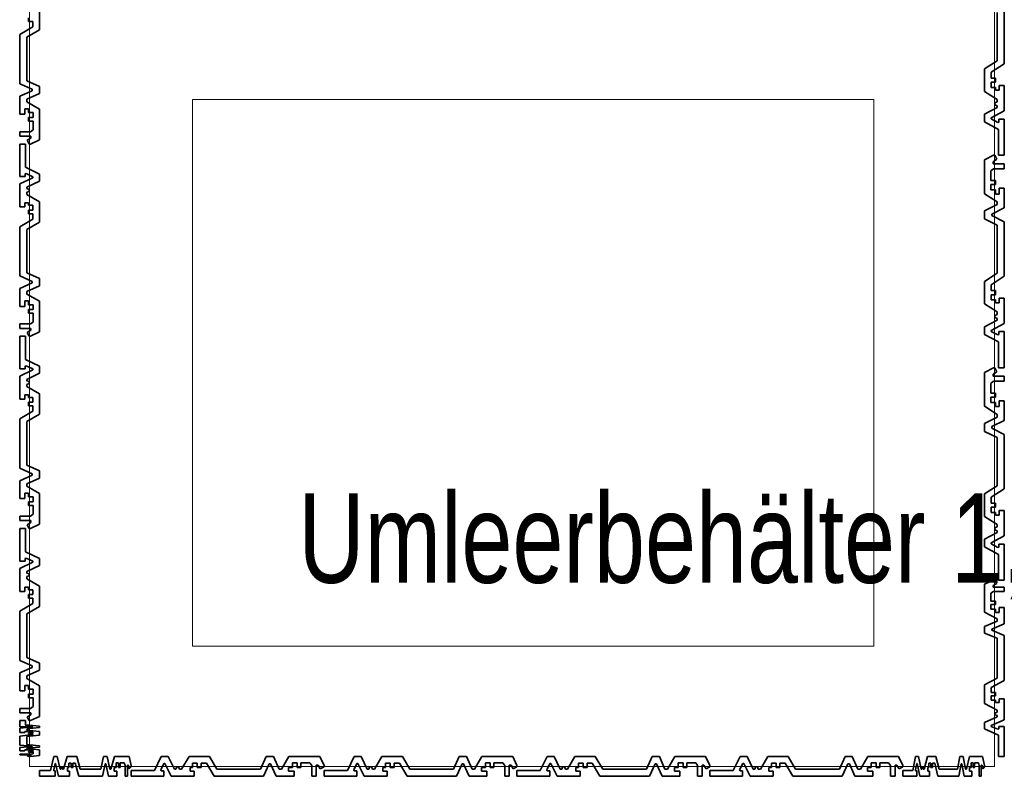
# Model space of a CAD drawing. Header units: metres. Extents: x -177922 to 5550634, y -507967 to 368279.
# Tile 100 of 125: x 3710498 to 3712478, y -53624 to -52102. Entities that reach past the tile are written whole.
import ezdxf

# ---------------------------------------------------------------- set-up
doc = ezdxf.new("R2010")
doc.units = ezdxf.units.M
doc.header["$LTSCALE"] = 0.05
doc.header["$PDSIZE"] = 0.8
for name, color, linetype in [('A_1_Fassaden', 7, 'Continuous'), ('A_2_Möblierung', 7, 'Continuous'), ('A_4_Text', 7, 'Continuous')]:
    doc.layers.add(name, color=color, linetype=linetype)
doc.styles.add('ERSTELLTER_STIL_8', font='txt')

msp = doc.modelspace()

# ---------------------------------------------------------------- linework, layer by layer
at = {"layer": 'A_1_Fassaden', "color": 7, "linetype": 'Continuous', "lineweight": 18}
for p, q in [((3712458.496, -51946.61), (3712458.496, -52374.172)), ((3712458.496, -51946.61), (3712458.496, -52374.172)), ((3712458.496, -51946.61), (3712458.496, -52374.172)), ((3710518.496, -52351.736), (3710518.496, -51965.005)), ((3710518.496, -52351.736), (3710518.496, -51965.005)), ((3710518.496, -52351.736), (3710518.496, -51965.005)), ((3710518.496, -52738.466), (3710518.496, -52351.736)), ((3710518.496, -52738.466), (3710518.496, -52351.736)), ((3710518.496, -52738.466), (3710518.496, -52351.736)), ((3712458.496, -52374.172), (3712458.496, -52801.734)), ((3712458.496, -52374.172), (3712458.496, -52801.734)), ((3712458.496, -52374.172), (3712458.496, -52801.734)), ((3710518.496, -53125.196), (3710518.496, -52738.466)), ((3710518.496, -53125.196), (3710518.496, -52738.466)), ((3710518.496, -53125.196), (3710518.496, -52738.466)), ((3712458.496, -52801.734), (3712458.496, -53229.295)), ((3712458.496, -52801.734), (3712458.496, -53229.295)), ((3712458.496, -52801.734), (3712458.496, -53229.295)), ((3710518.496, -53511.926), (3710518.496, -53125.196)), ((3710518.496, -53511.926), (3710518.496, -53125.196)), ((3710518.496, -53511.926), (3710518.496, -53125.196)), ((3712458.496, -53229.295), (3712458.496, -53603.926)), ((3712458.496, -53229.295), (3712458.496, -53603.926)), ((3712458.496, -53229.295), (3712458.496, -53603.926)), ((3710518.496, -53603.926), (3710518.496, -53511.926)), ((3710518.496, -53603.926), (3710518.496, -53511.926)), ((3710518.496, -53603.926), (3710518.496, -53511.926)), ((3710722.496, -53603.926), (3710518.496, -53603.926)), ((3710722.496, -53603.926), (3710518.496, -53603.926)), ((3710722.496, -53603.926), (3710518.496, -53603.926)), ((3711110.496, -53603.926), (3710722.496, -53603.926)), ((3711110.496, -53603.926), (3710722.496, -53603.926)), ((3711110.496, -53603.926), (3710722.496, -53603.926)), ((3711498.496, -53603.926), (3711110.496, -53603.926)), ((3711498.496, -53603.926), (3711110.496, -53603.926)), ((3711498.496, -53603.926), (3711110.496, -53603.926)), ((3711886.496, -53603.926), (3711498.496, -53603.926)), ((3711886.496, -53603.926), (3711498.496, -53603.926)), ((3711886.496, -53603.926), (3711498.496, -53603.926)), ((3712274.496, -53603.926), (3711886.496, -53603.926)), ((3712274.496, -53603.926), (3711886.496, -53603.926)), ((3712274.496, -53603.926), (3711886.496, -53603.926)), ((3712458.496, -53603.926), (3712274.496, -53603.926)), ((3712458.496, -53603.926), (3712274.496, -53603.926)), ((3712458.496, -53603.926), (3712274.496, -53603.926))]:
    msp.add_line(p, q, dxfattribs=at)
at = {"layer": 'A_1_Fassaden', "color": 7, "linetype": 'Continuous', "lineweight": 35}
for p, q in [((3710538.496, -52081.148), (3710538.496, -52121.983)), ((3712463.807, -52087.297), (3712463.807, -52184.243)), ((3712478.496, -52080.755), (3712478.496, -52190.206)), ((3710516.041, -52097.791), (3710516.041, -52105.395)), ((3710524.814, -52105.395), (3710516.041, -52105.395)), ((3710524.814, -52105.395), (3710524.814, -52116)), ((3710524.814, -52116), (3710498.496, -52131.403)), ((3710498.496, -52131.403), (3710498.496, -52230.401)), ((3710538.496, -52121.983), (3710513.186, -52136.797)), ((3710513.186, -52136.797), (3710513.186, -52224.484)), ((3712463.807, -52184.243), (3712438.496, -52200.621)), ((3712478.496, -52190.206), (3712452.179, -52207.236)), ((3712438.496, -52200.621), (3712438.496, -52245.767)), ((3712452.179, -52207.236), (3712452.179, -52218.96)), ((3710498.496, -52230.401), (3710523.807, -52241.691)), ((3710513.186, -52224.484), (3710538.496, -52235.773)), ((3712460.952, -52218.96), (3712452.179, -52218.96)), ((3712452.179, -52227.367), (3712452.179, -52237.794)), ((3712460.952, -52227.367), (3712452.179, -52227.367)), ((3712460.952, -52218.96), (3712460.952, -52227.367)), ((3710523.807, -52244.474), (3710498.496, -52255.763)), ((3710538.496, -52250.389), (3710513.186, -52261.678)), ((3710523.807, -52241.691), (3710523.807, -52244.474)), ((3710538.496, -52235.773), (3710538.496, -52250.389)), ((3712438.496, -52245.767), (3712463.807, -52262.145)), ((3712460.952, -52237.794), (3712452.179, -52237.794)), ((3712460.952, -52237.794), (3712460.952, -52243.529)), ((3712468.296, -52243.529), (3712460.952, -52243.529)), ((3712468.296, -52234.125), (3712468.296, -52243.529)), ((3712478.496, -52234.125), (3712468.296, -52234.125)), ((3712478.496, -52234.125), (3712478.496, -52285.237)), ((3710498.496, -52255.763), (3710498.496, -52291.604)), ((3710513.186, -52261.678), (3710513.186, -52266.798)), ((3710513.186, -52266.798), (3710538.496, -52281.445)), ((3712463.807, -52266.999), (3712459.666, -52268.891)), ((3712459.666, -52268.891), (3712459.666, -52273.101)), ((3712463.807, -52262.145), (3712463.807, -52266.999)), ((3710509.122, -52291.604), (3710498.496, -52291.604)), ((3710509.122, -52280.836), (3710509.122, -52291.604)), ((3710515.989, -52280.836), (3710509.122, -52280.836)), ((3710515.989, -52280.836), (3710515.989, -52288.428)), ((3710525.632, -52288.428), (3710515.989, -52288.428)), ((3710525.632, -52288.428), (3710525.632, -52298.121)), ((3710538.496, -52281.445), (3710538.496, -52343.13)), ((3712463.807, -52278.272), (3712438.496, -52291.747)), ((3712438.496, -52291.747), (3712438.496, -52307.4)), ((3712478.496, -52285.237), (3712452.392, -52299.134)), ((3712459.666, -52273.101), (3712463.807, -52274.993)), ((3712463.807, -52274.993), (3712463.807, -52278.272)), ((3710515.989, -52298.121), (3710515.989, -52305.502)), ((3710525.632, -52298.121), (3710515.989, -52298.121)), ((3710525.632, -52305.502), (3710515.989, -52305.502)), ((3710525.632, -52305.502), (3710525.632, -52323.173)), ((3712438.496, -52307.4), (3712466.831, -52322.485)), ((3712452.392, -52299.134), (3712452.392, -52301.266)), ((3712452.392, -52301.266), (3712465.664, -52308.332)), ((3712467.591, -52307.475), (3712465.664, -52308.332)), ((3712467.591, -52301.651), (3712467.591, -52307.475)), ((3712478.496, -52301.651), (3712467.591, -52301.651)), ((3712478.496, -52301.651), (3712478.496, -52374.172)), ((3710498.496, -52327.083), (3710498.496, -52336.063)), ((3710520.275, -52327.083), (3710498.496, -52327.083)), ((3710525.632, -52323.173), (3710520.275, -52327.083)), ((3712466.831, -52322.485), (3712466.831, -52374.172)), ((3710521.188, -52336.063), (3710498.496, -52336.063)), ((3710521.188, -52339.83), (3710513.517, -52344.306)), ((3710513.517, -52344.306), (3710517.455, -52351.736)), ((3710538.496, -52343.13), (3710520.515, -52351.736)), ((3710521.188, -52336.063), (3710521.188, -52339.83)), ((3710498.496, -52351.736), (3710498.496, -52417.331)), ((3710510.162, -52351.736), (3710498.496, -52351.736)), ((3710510.162, -52351.736), (3710510.162, -52398.487)), ((3710520.515, -52351.736), (3710517.455, -52351.736)), ((3712456.478, -52374.172), (3712438.496, -52383.686)), ((3712438.496, -52383.686), (3712438.496, -52451.884)), ((3712463.476, -52382.386), (3712455.805, -52387.335)), ((3712455.805, -52387.335), (3712455.805, -52391.499)), ((3712459.538, -52374.172), (3712456.478, -52374.172)), ((3712459.538, -52374.172), (3712463.476, -52382.386)), ((3712478.496, -52374.172), (3712466.831, -52374.172)), ((3710510.162, -52398.487), (3710538.496, -52412.131)), ((3712456.718, -52401.427), (3712451.361, -52405.751)), ((3712451.361, -52405.751), (3712451.361, -52425.287)), ((3712478.496, -52391.499), (3712455.805, -52391.499)), ((3712478.496, -52401.427), (3712456.718, -52401.427)), ((3712478.496, -52391.499), (3712478.496, -52401.427)), ((3710509.402, -52417.331), (3710498.496, -52417.331)), ((3710524.601, -52419.607), (3710498.496, -52432.177)), ((3710511.328, -52411.288), (3710509.402, -52412.063)), ((3710509.402, -52412.063), (3710509.402, -52417.331)), ((3710511.328, -52411.288), (3710524.601, -52417.679)), ((3710538.496, -52426.289), (3710513.186, -52438.477)), ((3710524.601, -52417.679), (3710524.601, -52419.607)), ((3710538.496, -52412.131), (3710538.496, -52426.289)), ((3712461.003, -52425.287), (3712451.361, -52425.287)), ((3712461.003, -52425.287), (3712461.003, -52433.447)), ((3710498.496, -52432.177), (3710498.496, -52478.409)), ((3710513.186, -52438.477), (3710513.186, -52441.443)), ((3710513.186, -52441.443), (3710517.327, -52443.154)), ((3710517.327, -52446.962), (3710513.186, -52448.673)), ((3710513.186, -52448.673), (3710513.186, -52453.064)), ((3710517.327, -52443.154), (3710517.327, -52446.962)), ((3712451.361, -52433.447), (3712451.361, -52444.164)), ((3712461.003, -52433.447), (3712451.361, -52433.447)), ((3712461.003, -52444.164), (3712451.361, -52444.164)), ((3712461.003, -52444.164), (3712461.003, -52452.557)), ((3712467.871, -52440.652), (3712467.871, -52452.557)), ((3712478.496, -52440.652), (3712467.871, -52440.652)), ((3712478.496, -52440.652), (3712478.496, -52480.277)), ((3710508.696, -52469.902), (3710508.696, -52478.409)), ((3710516.041, -52469.902), (3710508.696, -52469.902)), ((3710513.186, -52453.064), (3710538.496, -52467.878)), ((3710516.041, -52469.902), (3710516.041, -52475.09)), ((3710538.496, -52467.878), (3710538.496, -52508.713)), ((3712438.496, -52451.884), (3712463.807, -52468.078)), ((3712467.871, -52452.557), (3712461.003, -52452.557)), ((3712463.807, -52468.078), (3712463.807, -52473.738)), ((3710508.696, -52478.409), (3710498.496, -52478.409)), ((3710524.814, -52475.09), (3710516.041, -52475.09)), ((3710516.041, -52484.521), (3710516.041, -52492.125)), ((3710524.814, -52484.521), (3710516.041, -52484.521)), ((3710524.814, -52475.09), (3710524.814, -52484.521)), ((3712463.807, -52473.738), (3712438.496, -52486.219)), ((3712438.496, -52486.219), (3712438.496, -52502.378)), ((3712478.496, -52480.277), (3712453.186, -52492.758)), ((3710524.814, -52502.73), (3710498.496, -52518.133)), ((3710538.496, -52508.713), (3710513.186, -52523.527)), ((3710524.814, -52492.125), (3710516.041, -52492.125)), ((3710524.814, -52492.125), (3710524.814, -52502.73)), ((3712438.496, -52502.378), (3712463.807, -52514.859)), ((3712453.186, -52492.758), (3712453.186, -52495.836)), ((3712453.186, -52495.836), (3712478.496, -52508.317)), ((3712478.496, -52508.317), (3712478.496, -52617.768)), ((3710498.496, -52518.133), (3710498.496, -52617.131)), ((3710513.186, -52523.527), (3710513.186, -52611.214)), ((3712463.807, -52514.859), (3712463.807, -52611.804)), ((3710498.496, -52617.131), (3710523.807, -52628.421)), ((3710513.186, -52611.214), (3710538.496, -52622.503)), ((3710538.496, -52622.503), (3710538.496, -52637.119)), ((3712463.807, -52611.804), (3712438.496, -52628.182)), ((3712438.496, -52628.182), (3712438.496, -52673.329)), ((3712478.496, -52617.768), (3712452.179, -52634.797)), ((3710523.807, -52631.204), (3710498.496, -52642.493)), ((3710498.496, -52642.493), (3710498.496, -52678.334)), ((3710538.496, -52637.119), (3710513.186, -52648.408)), ((3710523.807, -52628.421), (3710523.807, -52631.204)), ((3712452.179, -52634.797), (3712452.179, -52646.522)), ((3712460.952, -52646.522), (3712452.179, -52646.522)), ((3712460.952, -52646.522), (3712460.952, -52654.928)), ((3710509.122, -52667.567), (3710509.122, -52678.334)), ((3710515.989, -52667.567), (3710509.122, -52667.567)), ((3710513.186, -52648.408), (3710513.186, -52653.528)), ((3710513.186, -52653.528), (3710538.496, -52668.175)), ((3710515.989, -52667.567), (3710515.989, -52675.158)), ((3712452.179, -52654.928), (3712452.179, -52665.355)), ((3712460.952, -52654.928), (3712452.179, -52654.928)), ((3712460.952, -52665.355), (3712452.179, -52665.355)), ((3712460.952, -52665.355), (3712460.952, -52671.091)), ((3712468.296, -52661.686), (3712468.296, -52671.091)), ((3712478.496, -52661.686), (3712468.296, -52661.686)), ((3712478.496, -52661.686), (3712478.496, -52712.799)), ((3710509.122, -52678.334), (3710498.496, -52678.334)), ((3710525.632, -52675.158), (3710515.989, -52675.158)), ((3710515.989, -52684.851), (3710515.989, -52692.232)), ((3710525.632, -52684.851), (3710515.989, -52684.851)), ((3710525.632, -52675.158), (3710525.632, -52684.851)), ((3710538.496, -52668.175), (3710538.496, -52729.86)), ((3712438.496, -52673.329), (3712463.807, -52689.707)), ((3712468.296, -52671.091), (3712460.952, -52671.091)), ((3710525.632, -52692.232), (3710515.989, -52692.232)), ((3710525.632, -52692.232), (3710525.632, -52709.903)), ((3712463.807, -52705.833), (3712438.496, -52719.308)), ((3712463.807, -52694.561), (3712459.666, -52696.453)), ((3712459.666, -52696.453), (3712459.666, -52700.663)), ((3712459.666, -52700.663), (3712463.807, -52702.554)), ((3712463.807, -52689.707), (3712463.807, -52694.561)), ((3712463.807, -52702.554), (3712463.807, -52705.833)), ((3710498.496, -52713.814), (3710498.496, -52722.793)), ((3710520.275, -52713.814), (3710498.496, -52713.814)), ((3710521.188, -52722.793), (3710498.496, -52722.793)), ((3710521.188, -52726.56), (3710513.517, -52731.036)), ((3710525.632, -52709.903), (3710520.275, -52713.814)), ((3710521.188, -52722.793), (3710521.188, -52726.56)), ((3712438.496, -52719.308), (3712438.496, -52734.962)), ((3712478.496, -52712.799), (3712452.392, -52726.696)), ((3712452.392, -52726.696), (3712452.392, -52728.828)), ((3710498.496, -52738.466), (3710498.496, -52804.061)), ((3710510.162, -52738.466), (3710498.496, -52738.466)), ((3710510.162, -52738.466), (3710510.162, -52785.217)), ((3710513.517, -52731.036), (3710517.455, -52738.466)), ((3710520.515, -52738.466), (3710517.455, -52738.466)), ((3710538.496, -52729.86), (3710520.515, -52738.466)), ((3712438.496, -52734.962), (3712466.831, -52750.046)), ((3712452.392, -52728.828), (3712465.664, -52735.894)), ((3712467.591, -52735.037), (3712465.664, -52735.894)), ((3712467.591, -52729.213), (3712467.591, -52735.037)), ((3712478.496, -52729.213), (3712467.591, -52729.213)), ((3712478.496, -52729.213), (3712478.496, -52801.734)), ((3712466.831, -52750.046), (3712466.831, -52801.734)), ((3710510.162, -52785.217), (3710538.496, -52798.861)), ((3710509.402, -52804.061), (3710498.496, -52804.061)), ((3710524.601, -52806.337), (3710498.496, -52818.907)), ((3710511.328, -52798.018), (3710509.402, -52798.793)), ((3710509.402, -52798.793), (3710509.402, -52804.061)), ((3710511.328, -52798.018), (3710524.601, -52804.409)), ((3710524.601, -52804.409), (3710524.601, -52806.337)), ((3710538.496, -52798.861), (3710538.496, -52813.02)), ((3712456.478, -52801.734), (3712438.496, -52811.247)), ((3712459.538, -52801.734), (3712456.478, -52801.734)), ((3712459.538, -52801.734), (3712463.476, -52809.948)), ((3712478.496, -52801.734), (3712466.831, -52801.734)), ((3710498.496, -52818.907), (3710498.496, -52865.139)), ((3710538.496, -52813.02), (3710513.186, -52825.207)), ((3710513.186, -52825.207), (3710513.186, -52828.173)), ((3712438.496, -52811.247), (3712438.496, -52879.445)), ((3712463.476, -52809.948), (3712455.805, -52814.896)), ((3712455.805, -52814.896), (3712455.805, -52819.061)), ((3712478.496, -52819.061), (3712455.805, -52819.061)), ((3712478.496, -52819.061), (3712478.496, -52828.988)), ((3710513.186, -52828.173), (3710517.327, -52829.884)), ((3710517.327, -52833.692), (3710513.186, -52835.403)), ((3710513.186, -52835.403), (3710513.186, -52839.794)), ((3710513.186, -52839.794), (3710538.496, -52854.608)), ((3710517.327, -52829.884), (3710517.327, -52833.692)), ((3712456.718, -52828.988), (3712451.361, -52833.312)), ((3712451.361, -52833.312), (3712451.361, -52852.849)), ((3712478.496, -52828.988), (3712456.718, -52828.988)), ((3710508.696, -52865.139), (3710498.496, -52865.139)), ((3710508.696, -52856.632), (3710508.696, -52865.139)), ((3710516.041, -52856.632), (3710508.696, -52856.632)), ((3710516.041, -52856.632), (3710516.041, -52861.82)), ((3710524.814, -52861.82), (3710516.041, -52861.82)), ((3710524.814, -52861.82), (3710524.814, -52871.251)), ((3710538.496, -52854.608), (3710538.496, -52895.443)), ((3712461.003, -52852.849), (3712451.361, -52852.849)), ((3712451.361, -52861.009), (3712451.361, -52871.726)), ((3712461.003, -52861.009), (3712451.361, -52861.009)), ((3712461.003, -52852.849), (3712461.003, -52861.009)), ((3710516.041, -52871.251), (3710516.041, -52878.855)), ((3710524.814, -52871.251), (3710516.041, -52871.251)), ((3710524.814, -52878.855), (3710516.041, -52878.855)), ((3710524.814, -52878.855), (3710524.814, -52889.46)), ((3712438.496, -52879.445), (3712463.807, -52895.639)), ((3712461.003, -52871.726), (3712451.361, -52871.726)), ((3712461.003, -52871.726), (3712461.003, -52880.118)), ((3712467.871, -52880.118), (3712461.003, -52880.118)), ((3712467.871, -52868.214), (3712467.871, -52880.118)), ((3712478.496, -52868.214), (3712467.871, -52868.214)), ((3712478.496, -52868.214), (3712478.496, -52907.839)), ((3710524.814, -52889.46), (3710498.496, -52904.863)), ((3710498.496, -52904.863), (3710498.496, -53003.862)), ((3710538.496, -52895.443), (3710513.186, -52910.257)), ((3712463.807, -52901.3), (3712438.496, -52913.781)), ((3712463.807, -52895.639), (3712463.807, -52901.3)), ((3710513.186, -52910.257), (3710513.186, -52997.944)), ((3712438.496, -52913.781), (3712438.496, -52929.939)), ((3712478.496, -52907.839), (3712453.186, -52920.32)), ((3712453.186, -52920.32), (3712453.186, -52923.397)), ((3712453.186, -52923.397), (3712478.496, -52935.878)), ((3712438.496, -52929.939), (3712463.807, -52942.42)), ((3712463.807, -52942.42), (3712463.807, -53039.366)), ((3712478.496, -52935.878), (3712478.496, -53045.329)), ((3710498.496, -53003.862), (3710523.807, -53015.151)), ((3710513.186, -52997.944), (3710538.496, -53009.233)), ((3710523.807, -53017.934), (3710498.496, -53029.223)), ((3710538.496, -53023.849), (3710513.186, -53035.138)), ((3710523.807, -53015.151), (3710523.807, -53017.934)), ((3710538.496, -53009.233), (3710538.496, -53023.849)), ((3710498.496, -53029.223), (3710498.496, -53065.064)), ((3710513.186, -53035.138), (3710513.186, -53040.258)), ((3710513.186, -53040.258), (3710538.496, -53054.905)), ((3712463.807, -53039.366), (3712438.496, -53055.744)), ((3710509.122, -53054.297), (3710509.122, -53065.064)), ((3710515.989, -53054.297), (3710509.122, -53054.297)), ((3710515.989, -53054.297), (3710515.989, -53061.888)), ((3710525.632, -53061.888), (3710515.989, -53061.888)), ((3710525.632, -53061.888), (3710525.632, -53071.581)), ((3710538.496, -53054.905), (3710538.496, -53116.59)), ((3712438.496, -53055.744), (3712438.496, -53100.89)), ((3712478.496, -53045.329), (3712452.179, -53062.359)), ((3712452.179, -53062.359), (3712452.179, -53074.083)), ((3710509.122, -53065.064), (3710498.496, -53065.064)), ((3710515.989, -53071.581), (3710515.989, -53078.962)), ((3710525.632, -53071.581), (3710515.989, -53071.581)), ((3710525.632, -53078.962), (3710515.989, -53078.962)), ((3710525.632, -53078.962), (3710525.632, -53096.633)), ((3712460.952, -53074.083), (3712452.179, -53074.083)), ((3712452.179, -53082.49), (3712452.179, -53092.917)), ((3712460.952, -53082.49), (3712452.179, -53082.49)), ((3712460.952, -53074.083), (3712460.952, -53082.49)), ((3710498.496, -53100.544), (3710498.496, -53109.523)), ((3710520.275, -53100.544), (3710498.496, -53100.544)), ((3710525.632, -53096.633), (3710520.275, -53100.544)), ((3712438.496, -53100.89), (3712463.807, -53117.268)), ((3712460.952, -53092.917), (3712452.179, -53092.917)), ((3712460.952, -53092.917), (3712460.952, -53098.653)), ((3712468.296, -53098.653), (3712460.952, -53098.653)), ((3712468.296, -53089.248), (3712468.296, -53098.653)), ((3712478.496, -53089.248), (3712468.296, -53089.248)), ((3712478.496, -53089.248), (3712478.496, -53140.36)), ((3710521.188, -53109.523), (3710498.496, -53109.523)), ((3710521.188, -53113.29), (3710513.517, -53117.766)), ((3710513.517, -53117.766), (3710517.455, -53125.196)), ((3710538.496, -53116.59), (3710520.515, -53125.196)), ((3710521.188, -53109.523), (3710521.188, -53113.29)), ((3712463.807, -53122.122), (3712459.666, -53124.014)), ((3712463.807, -53117.268), (3712463.807, -53122.122)), ((3710498.496, -53125.196), (3710498.496, -53190.791)), ((3710510.162, -53125.196), (3710498.496, -53125.196)), ((3710510.162, -53125.196), (3710510.162, -53171.947)), ((3710520.515, -53125.196), (3710517.455, -53125.196)), ((3712463.807, -53133.395), (3712438.496, -53146.87)), ((3712478.496, -53140.36), (3712452.392, -53154.258)), ((3712459.666, -53124.014), (3712459.666, -53128.224)), ((3712459.666, -53128.224), (3712463.807, -53130.116)), ((3712463.807, -53130.116), (3712463.807, -53133.395)), ((3712438.496, -53146.87), (3712438.496, -53162.523)), ((3712438.496, -53162.523), (3712466.831, -53177.608)), ((3712452.392, -53154.258), (3712452.392, -53156.389)), ((3712452.392, -53156.389), (3712465.664, -53163.455)), ((3712467.591, -53162.598), (3712465.664, -53163.455)), ((3712467.591, -53156.774), (3712467.591, -53162.598)), ((3712478.496, -53156.774), (3712467.591, -53156.774)), ((3712478.496, -53156.774), (3712478.496, -53229.295)), ((3710510.162, -53171.947), (3710538.496, -53185.591)), ((3712466.831, -53177.608), (3712466.831, -53229.295)), ((3710509.402, -53190.791), (3710498.496, -53190.791)), ((3710524.601, -53193.067), (3710498.496, -53205.637)), ((3710511.328, -53184.748), (3710509.402, -53185.523)), ((3710509.402, -53185.523), (3710509.402, -53190.791)), ((3710511.328, -53184.748), (3710524.601, -53191.139)), ((3710538.496, -53199.75), (3710513.186, -53211.937)), ((3710524.601, -53191.139), (3710524.601, -53193.067)), ((3710538.496, -53185.591), (3710538.496, -53199.75)), ((3710498.496, -53205.637), (3710498.496, -53251.869)), ((3710513.186, -53211.937), (3710513.186, -53214.903)), ((3710513.186, -53214.903), (3710517.327, -53216.614)), ((3710517.327, -53220.422), (3710513.186, -53222.134)), ((3710513.186, -53222.134), (3710513.186, -53226.524)), ((3710517.327, -53216.614), (3710517.327, -53220.422)), ((3710513.186, -53226.524), (3710538.496, -53241.338)), ((3710538.496, -53241.338), (3710538.496, -53282.173)), ((3712438.496, -53237.186), (3712438.496, -53293.751)), ((3712463.476, -53236.108), (3712455.805, -53240.212)), ((3712455.805, -53240.212), (3712455.805, -53243.667)), ((3712459.538, -53229.295), (3712463.476, -53236.108)), ((3712478.496, -53229.295), (3712466.831, -53229.295)), ((3710508.696, -53251.869), (3710498.496, -53251.869)), ((3710508.696, -53243.362), (3710508.696, -53251.869)), ((3710516.041, -53243.362), (3710508.696, -53243.362)), ((3710516.041, -53243.362), (3710516.041, -53248.55)), ((3710524.814, -53248.55), (3710516.041, -53248.55)), ((3710516.041, -53257.981), (3710516.041, -53265.585)), ((3710524.814, -53257.981), (3710516.041, -53257.981)), ((3710524.814, -53248.55), (3710524.814, -53257.981)), ((3712456.718, -53251.901), (3712451.361, -53255.487)), ((3712451.361, -53255.487), (3712451.361, -53271.691)), ((3712478.496, -53243.667), (3712455.805, -53243.667)), ((3712478.496, -53251.901), (3712456.718, -53251.901)), ((3712478.496, -53243.667), (3712478.496, -53251.901)), ((3710524.814, -53276.19), (3710498.496, -53291.593)), ((3710524.814, -53265.585), (3710516.041, -53265.585)), ((3710524.814, -53265.585), (3710524.814, -53276.19)), ((3712461.003, -53271.691), (3712451.361, -53271.691)), ((3712451.361, -53278.46), (3712451.361, -53287.348)), ((3712461.003, -53278.46), (3712451.361, -53278.46)), ((3712461.003, -53271.691), (3712461.003, -53278.46)), ((3710498.496, -53291.593), (3710498.496, -53390.592)), ((3710538.496, -53282.173), (3710513.186, -53296.987)), ((3710513.186, -53296.987), (3710513.186, -53384.674)), ((3712438.496, -53293.751), (3712463.807, -53307.183)), ((3712461.003, -53287.348), (3712451.361, -53287.348)), ((3712461.003, -53287.348), (3712461.003, -53294.309)), ((3712467.871, -53294.309), (3712461.003, -53294.309)), ((3712467.871, -53284.435), (3712467.871, -53294.309)), ((3712478.496, -53284.435), (3712467.871, -53284.435)), ((3712478.496, -53284.435), (3712478.496, -53317.301)), ((3712463.807, -53311.878), (3712438.496, -53322.23)), ((3712478.496, -53317.301), (3712453.186, -53327.654)), ((3712463.807, -53307.183), (3712463.807, -53311.878)), ((3712438.496, -53322.23), (3712438.496, -53335.632)), ((3712438.496, -53335.632), (3712463.807, -53345.985)), ((3712453.186, -53327.654), (3712453.186, -53330.206)), ((3712453.186, -53330.206), (3712478.496, -53340.558)), ((3712478.496, -53340.558), (3712478.496, -53431.34)), ((3712463.807, -53345.985), (3712463.807, -53426.394)), ((3710498.496, -53390.592), (3710523.807, -53401.881)), ((3710513.186, -53384.674), (3710538.496, -53395.963)), ((3710538.496, -53395.963), (3710538.496, -53410.579)), ((3710523.807, -53404.664), (3710498.496, -53415.954)), ((3710498.496, -53415.954), (3710498.496, -53451.794)), ((3710538.496, -53410.579), (3710513.186, -53421.868)), ((3710523.807, -53401.881), (3710523.807, -53404.664)), ((3710513.186, -53421.868), (3710513.186, -53426.988)), ((3710513.186, -53426.988), (3710538.496, -53441.636)), ((3712463.807, -53426.394), (3712438.496, -53439.978)), ((3712438.496, -53439.978), (3712438.496, -53477.424)), ((3712478.496, -53431.34), (3712452.179, -53445.464)), ((3710509.122, -53451.794), (3710498.496, -53451.794)), ((3710509.122, -53441.027), (3710509.122, -53451.794)), ((3710515.989, -53441.027), (3710509.122, -53441.027)), ((3710515.989, -53441.027), (3710515.989, -53448.618)), ((3710525.632, -53448.618), (3710515.989, -53448.618)), ((3710515.989, -53458.311), (3710515.989, -53465.692)), ((3710525.632, -53458.311), (3710515.989, -53458.311)), ((3710525.632, -53448.618), (3710525.632, -53458.311)), ((3710538.496, -53441.636), (3710538.496, -53503.32)), ((3712452.179, -53445.464), (3712452.179, -53455.189)), ((3712460.952, -53455.189), (3712452.179, -53455.189)), ((3712460.952, -53455.189), (3712460.952, -53462.162)), ((3710525.632, -53465.692), (3710515.989, -53465.692)), ((3710525.632, -53465.692), (3710525.632, -53483.363)), ((3712438.496, -53477.424), (3712463.807, -53491.008)), ((3712452.179, -53462.162), (3712452.179, -53470.81)), ((3712460.952, -53462.162), (3712452.179, -53462.162)), ((3712460.952, -53470.81), (3712452.179, -53470.81)), ((3712460.952, -53470.81), (3712460.952, -53475.567)), ((3712468.296, -53475.567), (3712460.952, -53475.567)), ((3712468.296, -53467.767), (3712468.296, -53475.567)), ((3712478.496, -53467.767), (3712468.296, -53467.767)), ((3712478.496, -53467.767), (3712478.496, -53510.161)), ((3710498.496, -53487.274), (3710498.496, -53496.253)), ((3710520.275, -53487.274), (3710498.496, -53487.274)), ((3710521.188, -53496.253), (3710498.496, -53496.253)), ((3710525.632, -53483.363), (3710520.275, -53487.274)), ((3710521.188, -53496.253), (3710521.188, -53500.02)), ((3712463.807, -53495.034), (3712459.666, -53496.603)), ((3712459.666, -53496.603), (3712459.666, -53500.095)), ((3712463.807, -53491.008), (3712463.807, -53495.034)), ((3710498.496, -53511.926), (3710498.496, -53524.138)), ((3710510.162, -53511.926), (3710498.496, -53511.926)), ((3710510.162, -53511.926), (3710510.162, -53520.63)), ((3710521.188, -53500.02), (3710513.517, -53504.496)), ((3710513.517, -53504.496), (3710517.455, -53511.926)), ((3710520.515, -53511.926), (3710517.455, -53511.926)), ((3710538.496, -53503.32), (3710520.515, -53511.926)), ((3712463.807, -53504.384), (3712438.496, -53515.56)), ((3712438.496, -53515.56), (3712438.496, -53528.544)), ((3712478.496, -53510.161), (3712452.392, -53521.688)), ((3712459.666, -53500.095), (3712463.807, -53501.664)), ((3712463.807, -53501.664), (3712463.807, -53504.384)), ((3710509.402, -53524.138), (3710498.496, -53524.138)), ((3710524.601, -53524.562), (3710498.496, -53526.902)), ((3710498.496, -53526.902), (3710498.496, -53535.509)), ((3710508.696, -53535.509), (3710498.496, -53535.509)), ((3710508.696, -53533.926), (3710508.696, -53535.509)), ((3710516.041, -53533.926), (3710508.696, -53533.926)), ((3710509.402, -53523.157), (3710509.402, -53524.138)), ((3710510.162, -53520.63), (3710538.496, -53523.17)), ((3710538.496, -53525.806), (3710513.186, -53528.075)), ((3710513.186, -53528.075), (3710513.186, -53528.627)), ((3710513.186, -53528.627), (3710517.327, -53528.946)), ((3710517.327, -53529.655), (3710513.186, -53529.973)), ((3710513.186, -53529.973), (3710513.186, -53530.791)), ((3710513.186, -53530.791), (3710538.496, -53533.549)), ((3710516.041, -53533.926), (3710516.041, -53534.891)), ((3710524.814, -53534.891), (3710516.041, -53534.891)), ((3710516.041, -53536.647), (3710516.041, -53538.063)), ((3710524.814, -53536.647), (3710516.041, -53536.647)), ((3710524.814, -53538.063), (3710516.041, -53538.063)), ((3710517.327, -53528.946), (3710517.327, -53529.655)), ((3710524.601, -53524.203), (3710524.601, -53524.562)), ((3710524.814, -53534.891), (3710524.814, -53536.647)), ((3710524.814, -53538.063), (3710524.814, -53540.037)), ((3710538.496, -53523.17), (3710538.496, -53525.806)), ((3710538.496, -53533.549), (3710538.496, -53541.151)), ((3712438.496, -53528.544), (3712466.831, -53541.055)), ((3712452.392, -53521.688), (3712452.392, -53523.456)), ((3712452.392, -53523.456), (3712465.664, -53529.317)), ((3712467.591, -53528.606), (3712465.664, -53529.317)), ((3712467.591, -53523.775), (3712467.591, -53528.606)), ((3712478.496, -53523.775), (3712467.591, -53523.775)), ((3712478.496, -53523.775), (3712478.496, -53583.926)), ((3710524.814, -53540.037), (3710498.496, -53542.905)), ((3710498.496, -53542.905), (3710498.496, -53561.336)), ((3710538.496, -53541.151), (3710513.186, -53543.909)), ((3710513.186, -53543.909), (3710513.186, -53560.235)), ((3712466.831, -53541.055), (3712466.831, -53583.926)), ((3710498.496, -53561.336), (3710523.807, -53563.438)), ((3710523.807, -53563.956), (3710498.496, -53566.058)), ((3710498.496, -53566.058), (3710498.496, -53572.731)), ((3710509.122, -53572.731), (3710498.496, -53572.731)), ((3710509.122, -53570.726), (3710509.122, -53572.731)), ((3710515.989, -53570.726), (3710509.122, -53570.726)), ((3710513.186, -53560.235), (3710538.496, -53562.336)), ((3710538.496, -53565.057), (3710513.186, -53567.159)), ((3710513.186, -53567.159), (3710513.186, -53568.112)), ((3710513.186, -53568.112), (3710538.496, -53570.839)), ((3710515.989, -53570.726), (3710515.989, -53572.139)), ((3710525.632, -53572.139), (3710515.989, -53572.139)), ((3710515.989, -53573.944), (3710515.989, -53575.318)), ((3710525.632, -53573.944), (3710515.989, -53573.944)), ((3710525.632, -53575.318), (3710515.989, -53575.318)), ((3710523.807, -53563.438), (3710523.807, -53563.956)), ((3710525.632, -53572.139), (3710525.632, -53573.944)), ((3710525.632, -53575.318), (3710525.632, -53578.608)), ((3710538.496, -53562.336), (3710538.496, -53565.057)), ((3710538.496, -53570.839), (3710538.496, -53582.324)), ((3710498.496, -53579.336), (3710498.496, -53581.008)), ((3710521.188, -53581.008), (3710498.496, -53581.008)), ((3710521.188, -53581.709), (3710513.517, -53582.543)), ((3710521.188, -53581.008), (3710521.188, -53581.709)), ((3710567.231, -53583.926), (3710560.74, -53612.26)), ((3710573.968, -53583.926), (3710567.231, -53583.926)), ((3710570.789, -53597.821), (3710569.871, -53597.821)), ((3710570.789, -53597.821), (3710576.769, -53623.926)), ((3710573.968, -53583.926), (3710579.767, -53609.236)), ((3710593.755, -53583.926), (3710586.707, -53609.236)), ((3710613.184, -53583.926), (3710593.755, -53583.926)), ((3710597.186, -53597.608), (3710597.186, -53606.381)), ((3710601.674, -53597.608), (3710597.186, -53597.608)), ((3710601.674, -53597.608), (3710601.674, -53606.381)), ((3710605.291, -53597.608), (3710605.291, -53606.381)), ((3710610.337, -53597.608), (3710605.291, -53597.608)), ((3710610.337, -53597.608), (3710617.666, -53623.926)), ((3710613.184, -53583.926), (3710620.232, -53609.236)), ((3710667.323, -53583.926), (3710661.952, -53609.236)), ((3710674.277, -53583.926), (3710667.323, -53583.926)), ((3710674.277, -53583.926), (3710679.648, -53609.236)), ((3710689.053, -53583.926), (3710682.084, -53609.236)), ((3710718.402, -53583.926), (3710689.053, -53583.926)), ((3710692.375, -53596.791), (3710692.375, -53606.433)), ((3710696.987, -53596.791), (3710692.375, -53596.791)), ((3710696.987, -53596.791), (3710696.987, -53606.433)), ((3710700.499, -53596.791), (3710700.499, -53606.433)), ((3710708.907, -53596.791), (3710700.499, -53596.791)), ((3710783.09, -53583.926), (3710769.401, -53612.26)), ((3710788.656, -53597.821), (3710782.244, -53611.094)), ((3710797.295, -53583.926), (3710783.09, -53583.926)), ((3710790.591, -53597.821), (3710788.656, -53597.821)), ((3710790.591, -53597.821), (3710803.202, -53623.926)), ((3710797.295, -53583.926), (3710809.523, -53609.236)), ((3710839.02, -53583.926), (3710824.157, -53609.236)), ((3710879.989, -53583.926), (3710839.02, -53583.926)), ((3710846.256, -53597.608), (3710846.256, -53606.381)), ((3710855.718, -53597.608), (3710846.256, -53597.608)), ((3710855.718, -53597.608), (3710855.718, -53606.381)), ((3710863.347, -53597.608), (3710863.347, -53606.381)), ((3710873.986, -53597.608), (3710863.347, -53597.608)), ((3710873.986, -53597.608), (3710889.44, -53623.926)), ((3710879.989, -53583.926), (3710894.852, -53609.236)), ((3710994.153, -53583.926), (3710982.827, -53609.236)), ((3711008.817, -53583.926), (3710994.153, -53583.926)), ((3711008.817, -53583.926), (3711020.143, -53609.236)), ((3711039.975, -53583.926), (3711025.28, -53609.236)), ((3711101.863, -53583.926), (3711039.975, -53583.926)), ((3711046.981, -53596.791), (3711046.981, -53606.433)), ((3711056.706, -53596.791), (3711046.981, -53596.791)), ((3711056.706, -53596.791), (3711056.706, -53606.433)), ((3711064.111, -53596.791), (3711064.111, -53606.433)), ((3711081.84, -53596.791), (3711064.111, -53596.791)), ((3711081.84, -53596.791), (3711085.763, -53602.148)), ((3711101.863, -53583.926), (3711110.496, -53601.907)), ((3711171.09, -53583.926), (3711157.401, -53612.26)), ((3711176.656, -53597.821), (3711170.244, -53611.094)), ((3711185.295, -53583.926), (3711171.09, -53583.926)), ((3711178.591, -53597.821), (3711176.656, -53597.821)), ((3711178.591, -53597.821), (3711191.202, -53623.926)), ((3711185.295, -53583.926), (3711197.523, -53609.236)), ((3711227.02, -53583.926), (3711212.157, -53609.236)), ((3711267.989, -53583.926), (3711227.02, -53583.926)), ((3711234.256, -53597.608), (3711234.256, -53606.381)), ((3711243.718, -53597.608), (3711234.256, -53597.608)), ((3711243.718, -53597.608), (3711243.718, -53606.381)), ((3711251.347, -53597.608), (3711251.347, -53606.381)), ((3711261.986, -53597.608), (3711251.347, -53597.608)), ((3711261.986, -53597.608), (3711277.44, -53623.926)), ((3711267.989, -53583.926), (3711282.852, -53609.236)), ((3711382.153, -53583.926), (3711370.827, -53609.236)), ((3711396.817, -53583.926), (3711382.153, -53583.926)), ((3711396.817, -53583.926), (3711408.143, -53609.236)), ((3711427.975, -53583.926), (3711413.28, -53609.236)), ((3711489.863, -53583.926), (3711427.975, -53583.926)), ((3711434.981, -53596.791), (3711434.981, -53606.433)), ((3711444.706, -53596.791), (3711434.981, -53596.791)), ((3711444.706, -53596.791), (3711444.706, -53606.433)), ((3711452.111, -53596.791), (3711452.111, -53606.433)), ((3711469.84, -53596.791), (3711452.111, -53596.791)), ((3711469.84, -53596.791), (3711473.763, -53602.148)), ((3711489.863, -53583.926), (3711498.496, -53601.907)), ((3711559.09, -53583.926), (3711545.401, -53612.26)), ((3711564.656, -53597.821), (3711558.244, -53611.094)), ((3711573.295, -53583.926), (3711559.09, -53583.926)), ((3711566.591, -53597.821), (3711564.656, -53597.821)), ((3711566.591, -53597.821), (3711579.202, -53623.926)), ((3711573.295, -53583.926), (3711585.523, -53609.236)), ((3711615.02, -53583.926), (3711600.157, -53609.236)), ((3711655.989, -53583.926), (3711615.02, -53583.926)), ((3711622.256, -53597.608), (3711622.256, -53606.381)), ((3711631.718, -53597.608), (3711622.256, -53597.608)), ((3711631.718, -53597.608), (3711631.718, -53606.381)), ((3711639.347, -53597.608), (3711639.347, -53606.381)), ((3711649.986, -53597.608), (3711639.347, -53597.608)), ((3711649.986, -53597.608), (3711665.44, -53623.926)), ((3711655.989, -53583.926), (3711670.852, -53609.236)), ((3711770.153, -53583.926), (3711758.827, -53609.236)), ((3711784.817, -53583.926), (3711770.153, -53583.926)), ((3711784.817, -53583.926), (3711796.143, -53609.236)), ((3711815.975, -53583.926), (3711801.28, -53609.236)), ((3711877.863, -53583.926), (3711815.975, -53583.926)), ((3711822.981, -53596.791), (3711822.981, -53606.433)), ((3711832.706, -53596.791), (3711822.981, -53596.791)), ((3711832.706, -53596.791), (3711832.706, -53606.433)), ((3711840.111, -53596.791), (3711840.111, -53606.433)), ((3711857.84, -53596.791), (3711840.111, -53596.791)), ((3711857.84, -53596.791), (3711861.763, -53602.148)), ((3711877.863, -53583.926), (3711886.496, -53601.907)), ((3711947.09, -53583.926), (3711933.401, -53612.26)), ((3711952.656, -53597.821), (3711946.244, -53611.094)), ((3711961.295, -53583.926), (3711947.09, -53583.926)), ((3711954.591, -53597.821), (3711952.656, -53597.821)), ((3711954.591, -53597.821), (3711967.202, -53623.926)), ((3711961.295, -53583.926), (3711973.523, -53609.236)), ((3712003.02, -53583.926), (3711988.157, -53609.236)), ((3712043.989, -53583.926), (3712003.02, -53583.926)), ((3712010.256, -53597.608), (3712010.256, -53606.381)), ((3712019.718, -53597.608), (3712010.256, -53597.608)), ((3712019.718, -53597.608), (3712019.718, -53606.381)), ((3712027.347, -53597.608), (3712027.347, -53606.381)), ((3712037.986, -53597.608), (3712027.347, -53597.608)), ((3712037.986, -53597.608), (3712053.44, -53623.926)), ((3712043.989, -53583.926), (3712058.852, -53609.236)), ((3712158.153, -53583.926), (3712146.827, -53609.236)), ((3712172.817, -53583.926), (3712158.153, -53583.926)), ((3712172.817, -53583.926), (3712184.143, -53609.236)), ((3712203.975, -53583.926), (3712189.28, -53609.236)), ((3712265.863, -53583.926), (3712203.975, -53583.926)), ((3712210.981, -53596.791), (3712210.981, -53606.433)), ((3712220.706, -53596.791), (3712210.981, -53596.791)), ((3712220.706, -53596.791), (3712220.706, -53606.433)), ((3712228.111, -53596.791), (3712228.111, -53606.433)), ((3712245.84, -53596.791), (3712228.111, -53596.791)), ((3712245.84, -53596.791), (3712249.763, -53602.148)), ((3712265.863, -53583.926), (3712274.496, -53601.907)), ((3712300.108, -53583.926), (3712294.322, -53612.26)), ((3712306.112, -53583.926), (3712300.108, -53583.926)), ((3712303.279, -53597.821), (3712302.461, -53597.821)), ((3712303.279, -53597.821), (3712308.609, -53623.926)), ((3712306.112, -53583.926), (3712311.281, -53609.236)), ((3712323.749, -53583.926), (3712317.466, -53609.236)), ((3712341.065, -53583.926), (3712323.749, -53583.926)), ((3712326.807, -53597.608), (3712326.807, -53606.381)), ((3712330.806, -53597.608), (3712326.807, -53597.608)), ((3712330.806, -53597.608), (3712330.806, -53606.381)), ((3712334.031, -53597.608), (3712334.031, -53606.381)), ((3712338.528, -53597.608), (3712334.031, -53597.608)), ((3712338.528, -53597.608), (3712345.06, -53623.926)), ((3712341.065, -53583.926), (3712347.348, -53609.236)), ((3712389.32, -53583.926), (3712384.533, -53609.236)), ((3712395.518, -53583.926), (3712389.32, -53583.926)), ((3712395.518, -53583.926), (3712400.306, -53609.236)), ((3712408.688, -53583.926), (3712402.477, -53609.236)), ((3712434.847, -53583.926), (3712408.688, -53583.926)), ((3712411.649, -53596.791), (3712411.649, -53606.433)), ((3712415.76, -53596.791), (3712411.649, -53596.791)), ((3712415.76, -53596.791), (3712415.76, -53606.433)), ((3712418.89, -53596.791), (3712418.89, -53606.433)), ((3712426.384, -53596.791), (3712418.89, -53596.791)), ((3712478.496, -53583.926), (3712466.831, -53583.926)), ((3710538.496, -53612.26), (3710538.496, -53623.926)), ((3710560.74, -53612.26), (3710538.496, -53612.26)), ((3710569.705, -53613.02), (3710567.199, -53613.02)), ((3710569.705, -53613.02), (3710569.705, -53623.926)), ((3710581.178, -53609.236), (3710579.767, -53609.236)), ((3710581.992, -53605.095), (3710581.178, -53609.236)), ((3710583.804, -53605.095), (3710581.992, -53605.095)), ((3710583.804, -53605.095), (3710584.618, -53609.236)), ((3710586.707, -53609.236), (3710584.618, -53609.236)), ((3710594.718, -53606.381), (3710594.718, -53613.726)), ((3710597.186, -53606.381), (3710594.718, -53606.381)), ((3710598.765, -53613.726), (3710594.718, -53613.726)), ((3710598.765, -53613.726), (3710598.765, -53623.926)), ((3710605.291, -53606.381), (3710601.674, -53606.381)), ((3710661.952, -53609.236), (3710620.232, -53609.236)), ((3710670.139, -53598.615), (3710664.768, -53623.926)), ((3710671.463, -53598.615), (3710670.139, -53598.615)), ((3710671.463, -53598.615), (3710676.834, -53623.926)), ((3710682.084, -53609.236), (3710679.648, -53609.236)), ((3710688.764, -53606.433), (3710688.764, -53613.3)), ((3710692.375, -53606.433), (3710688.764, -53606.433)), ((3710693.887, -53613.3), (3710688.764, -53613.3)), ((3710693.887, -53613.3), (3710693.887, -53623.926)), ((3710700.499, -53606.433), (3710696.987, -53606.433)), ((3710715.04, -53601.234), (3710715.04, -53623.926)), ((3710716.832, -53601.234), (3710715.04, -53601.234)), ((3710716.832, -53601.234), (3710718.961, -53608.906)), ((3710722.496, -53604.967), (3710718.961, -53608.906)), ((3710722.496, -53612.26), (3710722.496, -53623.926)), ((3710769.401, -53612.26), (3710722.496, -53612.26)), ((3710782.244, -53611.094), (3710783.022, -53613.02)), ((3710788.307, -53613.02), (3710783.022, -53613.02)), ((3710788.307, -53613.02), (3710788.307, -53623.926)), ((3710812.499, -53609.236), (3710809.523, -53609.236)), ((3710814.215, -53605.095), (3710812.499, -53609.236)), ((3710818.036, -53605.095), (3710814.215, -53605.095)), ((3710818.036, -53605.095), (3710819.752, -53609.236)), ((3710824.157, -53609.236), (3710819.752, -53609.236)), ((3710841.051, -53606.381), (3710841.051, -53613.726)), ((3710846.256, -53606.381), (3710841.051, -53606.381)), ((3710849.585, -53613.726), (3710841.051, -53613.726)), ((3710849.585, -53613.726), (3710849.585, -53623.926)), ((3710863.347, -53606.381), (3710855.718, -53606.381)), ((3710982.827, -53609.236), (3710894.852, -53609.236)), ((3711000.09, -53598.615), (3710988.764, -53623.926)), ((3711002.883, -53598.615), (3711000.09, -53598.615)), ((3711002.883, -53598.615), (3711014.209, -53623.926)), ((3711025.28, -53609.236), (3711020.143, -53609.236)), ((3711039.365, -53606.433), (3711039.365, -53613.3)), ((3711046.981, -53606.433), (3711039.365, -53606.433)), ((3711050.168, -53613.3), (3711039.365, -53613.3)), ((3711050.168, -53613.3), (3711050.168, -53623.926)), ((3711064.111, -53606.433), (3711056.706, -53606.433)), ((3711085.763, -53602.148), (3711085.763, -53623.926)), ((3711094.773, -53601.234), (3711094.773, -53623.926)), ((3711098.552, -53601.234), (3711094.773, -53601.234)), ((3711098.552, -53601.234), (3711103.042, -53608.906)), ((3711110.496, -53604.967), (3711103.042, -53608.906)), ((3711110.496, -53601.907), (3711110.496, -53604.967)), ((3711110.496, -53612.26), (3711110.496, -53623.926)), ((3711157.401, -53612.26), (3711110.496, -53612.26)), ((3711170.244, -53611.094), (3711171.022, -53613.02)), ((3711176.307, -53613.02), (3711171.022, -53613.02)), ((3711176.307, -53613.02), (3711176.307, -53623.926)), ((3711200.499, -53609.236), (3711197.523, -53609.236)), ((3711202.215, -53605.095), (3711200.499, -53609.236)), ((3711206.036, -53605.095), (3711202.215, -53605.095)), ((3711206.036, -53605.095), (3711207.752, -53609.236)), ((3711212.157, -53609.236), (3711207.752, -53609.236)), ((3711229.051, -53606.381), (3711229.051, -53613.726)), ((3711234.256, -53606.381), (3711229.051, -53606.381)), ((3711237.585, -53613.726), (3711229.051, -53613.726)), ((3711237.585, -53613.726), (3711237.585, -53623.926)), ((3711251.347, -53606.381), (3711243.718, -53606.381)), ((3711370.827, -53609.236), (3711282.852, -53609.236)), ((3711388.09, -53598.615), (3711376.764, -53623.926)), ((3711390.883, -53598.615), (3711388.09, -53598.615)), ((3711390.883, -53598.615), (3711402.209, -53623.926)), ((3711413.28, -53609.236), (3711408.143, -53609.236)), ((3711427.364, -53606.433), (3711427.364, -53613.3)), ((3711434.981, -53606.433), (3711427.364, -53606.433)), ((3711438.168, -53613.3), (3711427.364, -53613.3)), ((3711438.168, -53613.3), (3711438.168, -53623.926)), ((3711452.111, -53606.433), (3711444.706, -53606.433)), ((3711473.763, -53602.148), (3711473.763, -53623.926)), ((3711482.773, -53601.234), (3711482.773, -53623.926)), ((3711486.552, -53601.234), (3711482.773, -53601.234)), ((3711486.552, -53601.234), (3711491.042, -53608.906)), ((3711498.496, -53604.967), (3711491.042, -53608.906)), ((3711498.496, -53601.907), (3711498.496, -53604.967)), ((3711498.496, -53612.26), (3711498.496, -53623.926)), ((3711545.401, -53612.26), (3711498.496, -53612.26)), ((3711558.244, -53611.094), (3711559.022, -53613.02)), ((3711564.307, -53613.02), (3711559.022, -53613.02)), ((3711564.307, -53613.02), (3711564.307, -53623.926)), ((3711588.499, -53609.236), (3711585.523, -53609.236)), ((3711590.215, -53605.095), (3711588.499, -53609.236)), ((3711594.036, -53605.095), (3711590.215, -53605.095)), ((3711594.036, -53605.095), (3711595.752, -53609.236)), ((3711600.157, -53609.236), (3711595.752, -53609.236)), ((3711617.051, -53606.381), (3711617.051, -53613.726)), ((3711622.256, -53606.381), (3711617.051, -53606.381)), ((3711625.585, -53613.726), (3711617.051, -53613.726)), ((3711625.585, -53613.726), (3711625.585, -53623.926)), ((3711639.347, -53606.381), (3711631.718, -53606.381)), ((3711758.827, -53609.236), (3711670.852, -53609.236)), ((3711776.09, -53598.615), (3711764.764, -53623.926)), ((3711778.883, -53598.615), (3711776.09, -53598.615)), ((3711778.883, -53598.615), (3711790.209, -53623.926)), ((3711801.28, -53609.236), (3711796.143, -53609.236)), ((3711815.364, -53606.433), (3711815.364, -53613.3)), ((3711822.981, -53606.433), (3711815.364, -53606.433)), ((3711826.168, -53613.3), (3711815.364, -53613.3)), ((3711826.168, -53613.3), (3711826.168, -53623.926)), ((3711840.111, -53606.433), (3711832.706, -53606.433)), ((3711861.763, -53602.148), (3711861.763, -53623.926)), ((3711870.773, -53601.234), (3711870.773, -53623.926)), ((3711874.552, -53601.234), (3711870.773, -53601.234)), ((3711874.552, -53601.234), (3711879.042, -53608.906)), ((3711886.496, -53604.967), (3711879.042, -53608.906)), ((3711886.496, -53601.907), (3711886.496, -53604.967)), ((3711886.496, -53612.26), (3711886.496, -53623.926)), ((3711933.401, -53612.26), (3711886.496, -53612.26)), ((3711946.244, -53611.094), (3711947.022, -53613.02)), ((3711952.307, -53613.02), (3711947.022, -53613.02)), ((3711952.307, -53613.02), (3711952.307, -53623.926)), ((3711976.498, -53609.236), (3711973.523, -53609.236)), ((3711978.215, -53605.095), (3711976.498, -53609.236)), ((3711982.036, -53605.095), (3711978.215, -53605.095)), ((3711982.036, -53605.095), (3711983.752, -53609.236)), ((3711988.157, -53609.236), (3711983.752, -53609.236)), ((3712005.051, -53606.381), (3712005.051, -53613.726)), ((3712010.256, -53606.381), (3712005.051, -53606.381)), ((3712013.585, -53613.726), (3712005.051, -53613.726)), ((3712013.585, -53613.726), (3712013.585, -53623.926)), ((3712027.347, -53606.381), (3712019.718, -53606.381)), ((3712146.827, -53609.236), (3712058.852, -53609.236)), ((3712164.09, -53598.615), (3712152.764, -53623.926)), ((3712166.883, -53598.615), (3712164.09, -53598.615)), ((3712166.883, -53598.615), (3712178.209, -53623.926)), ((3712189.28, -53609.236), (3712184.143, -53609.236)), ((3712203.364, -53606.433), (3712203.364, -53613.3)), ((3712210.981, -53606.433), (3712203.364, -53606.433)), ((3712214.168, -53613.3), (3712203.364, -53613.3)), ((3712214.168, -53613.3), (3712214.168, -53623.926)), ((3712228.111, -53606.433), (3712220.706, -53606.433)), ((3712249.763, -53602.148), (3712249.763, -53623.926)), ((3712258.773, -53601.234), (3712258.773, -53623.926)), ((3712262.552, -53601.234), (3712258.773, -53601.234)), ((3712262.552, -53601.234), (3712267.042, -53608.906)), ((3712274.496, -53604.967), (3712267.042, -53608.906)), ((3712274.496, -53601.907), (3712274.496, -53604.967)), ((3712274.496, -53612.26), (3712274.496, -53623.926)), ((3712294.322, -53612.26), (3712274.496, -53612.26)), ((3712302.313, -53613.02), (3712300.079, -53613.02)), ((3712302.313, -53613.02), (3712302.313, -53623.926)), ((3712312.538, -53609.236), (3712311.281, -53609.236)), ((3712313.264, -53605.095), (3712312.538, -53609.236)), ((3712314.879, -53605.095), (3712313.264, -53605.095)), ((3712314.879, -53605.095), (3712315.605, -53609.236)), ((3712317.466, -53609.236), (3712315.605, -53609.236)), ((3712324.607, -53606.381), (3712324.607, -53613.726)), ((3712326.807, -53606.381), (3712324.607, -53606.381)), ((3712328.214, -53613.726), (3712324.607, -53613.726)), ((3712328.214, -53613.726), (3712328.214, -53623.926)), ((3712334.031, -53606.381), (3712330.806, -53606.381)), ((3712384.533, -53609.236), (3712347.348, -53609.236)), ((3712391.83, -53598.615), (3712387.042, -53623.926)), ((3712393.01, -53598.615), (3712391.83, -53598.615)), ((3712393.01, -53598.615), (3712397.798, -53623.926)), ((3712402.477, -53609.236), (3712400.306, -53609.236)), ((3712408.43, -53606.433), (3712408.43, -53613.3)), ((3712411.649, -53606.433), (3712408.43, -53606.433)), ((3712412.997, -53613.3), (3712408.43, -53613.3)), ((3712412.997, -53613.3), (3712412.997, -53623.926)), ((3712418.89, -53606.433), (3712415.76, -53606.433)), ((3712431.85, -53601.234), (3712431.85, -53623.926)), ((3712433.448, -53601.234), (3712431.85, -53601.234)), ((3712433.448, -53601.234), (3712435.346, -53608.906)), ((3712438.496, -53604.967), (3712435.346, -53608.906)), ((3710569.705, -53623.926), (3710538.496, -53623.926)), ((3710598.765, -53623.926), (3710576.769, -53623.926)), ((3710664.768, -53623.926), (3710617.666, -53623.926)), ((3710693.887, -53623.926), (3710676.834, -53623.926)), ((3710715.04, -53623.926), (3710710.767, -53623.926)), ((3710788.307, -53623.926), (3710722.496, -53623.926)), ((3710849.585, -53623.926), (3710803.202, -53623.926)), ((3710988.764, -53623.926), (3710889.44, -53623.926)), ((3711050.168, -53623.926), (3711014.209, -53623.926)), ((3711094.773, -53623.926), (3711085.763, -53623.926)), ((3711176.307, -53623.926), (3711110.496, -53623.926)), ((3711237.585, -53623.926), (3711191.202, -53623.926)), ((3711376.764, -53623.926), (3711277.44, -53623.926)), ((3711438.168, -53623.926), (3711402.209, -53623.926)), ((3711482.773, -53623.926), (3711473.763, -53623.926)), ((3711564.307, -53623.926), (3711498.496, -53623.926)), ((3711625.585, -53623.926), (3711579.202, -53623.926)), ((3711764.764, -53623.926), (3711665.44, -53623.926)), ((3711826.168, -53623.926), (3711790.209, -53623.926)), ((3711870.773, -53623.926), (3711861.763, -53623.926)), ((3711952.307, -53623.926), (3711886.496, -53623.926)), ((3712013.585, -53623.926), (3711967.202, -53623.926)), ((3712152.764, -53623.926), (3712053.44, -53623.926)), ((3712214.168, -53623.926), (3712178.209, -53623.926)), ((3712258.773, -53623.926), (3712249.763, -53623.926)), ((3712302.313, -53623.926), (3712274.496, -53623.926)), ((3712328.214, -53623.926), (3712308.609, -53623.926)), ((3712387.042, -53623.926), (3712345.06, -53623.926)), ((3712412.997, -53623.926), (3712397.798, -53623.926)), ((3712431.85, -53623.926), (3712428.042, -53623.926))]:
    msp.add_line(p, q, dxfattribs=at)
at = {"layer": 'A_1_Fassaden', "color": 7, "linetype": 'Continuous', "lineweight": 35, "flags": 128}
for points in [[(3712459.538, -53229.295), (3712456.478, -53229.295), (3712438.496, -53237.186)], [(3710524.601, -53524.203), (3710511.328, -53523.013), (3710509.402, -53523.157)], [(3710525.632, -53578.608), (3710520.275, -53579.336), (3710498.496, -53579.336)], [(3710513.517, -53582.543), (3710517.455, -53583.926), (3710520.515, -53583.926), (3710538.496, -53582.324)], [(3710569.871, -53597.821), (3710566.83, -53611.094), (3710567.199, -53613.02)], [(3710708.907, -53596.791), (3710710.767, -53602.148), (3710710.767, -53623.926)], [(3710718.402, -53583.926), (3710722.496, -53601.907), (3710722.496, -53604.967)], [(3712302.461, -53597.821), (3712299.751, -53611.094), (3712300.079, -53613.02)], [(3712426.384, -53596.791), (3712428.042, -53602.148), (3712428.042, -53623.926)], [(3712434.847, -53583.926), (3712438.496, -53601.907), (3712438.496, -53604.967)]]:
    msp.add_lwpolyline(points, dxfattribs=at)
at = {"layer": 'A_1_Fassaden', "color": 7, "linetype": 'Continuous', "lineweight": 18}
for p in [(3710518.496, -52351.736), (3710518.496, -52351.736), (3710518.496, -52351.736), (3712458.496, -52374.172), (3712458.496, -52374.172), (3712458.496, -52374.172), (3710518.496, -52738.466), (3710518.496, -52738.466), (3710518.496, -52738.466), (3712458.496, -52801.734), (3712458.496, -52801.734), (3712458.496, -52801.734), (3710518.496, -53125.196), (3710518.496, -53125.196), (3710518.496, -53125.196), (3712458.496, -53229.295), (3712458.496, -53229.295), (3712458.496, -53229.295), (3710518.496, -53511.926), (3710518.496, -53511.926), (3710518.496, -53511.926), (3710518.496, -53603.926), (3710518.496, -53603.926), (3710518.496, -53603.926), (3710722.496, -53603.926), (3710722.496, -53603.926), (3710722.496, -53603.926), (3711110.496, -53603.926), (3711110.496, -53603.926), (3711110.496, -53603.926), (3711498.496, -53603.926), (3711498.496, -53603.926), (3711498.496, -53603.926), (3711886.496, -53603.926), (3711886.496, -53603.926), (3711886.496, -53603.926), (3712274.496, -53603.926), (3712274.496, -53603.926), (3712274.496, -53603.926), (3712458.496, -53603.926), (3712458.496, -53603.926), (3712458.496, -53603.926)]:
    msp.add_point(p, dxfattribs=at)
at = {"layer": 'A_2_Möblierung', "color": 9, "linetype": 'Continuous', "lineweight": 18}
msp.add_lwpolyline([(3712216.061, -53362.128), (3712216.061, -52262.128), (3710846.061, -52262.128), (3710846.061, -53362.128)], close=True, dxfattribs=at)

# ---------------------------------------------------------------- texts
at = {"layer": 'A_4_Text', "color": 7, "linetype": 'Continuous', "lineweight": 15, "insert": (3711058.861, -53268.104), "char_height": 180, "attachment_point": 7, "style": 'ERSTELLTER_STIL_8'}
msp.add_mtext('\\A1;{\\pql;\\fSwis721 LtCn BT|b0|i0|c0|p0;\\W1.000000;Umleerbehälter 1,1m³}', dxfattribs=at)

doc.saveas('drawing.dxf')
